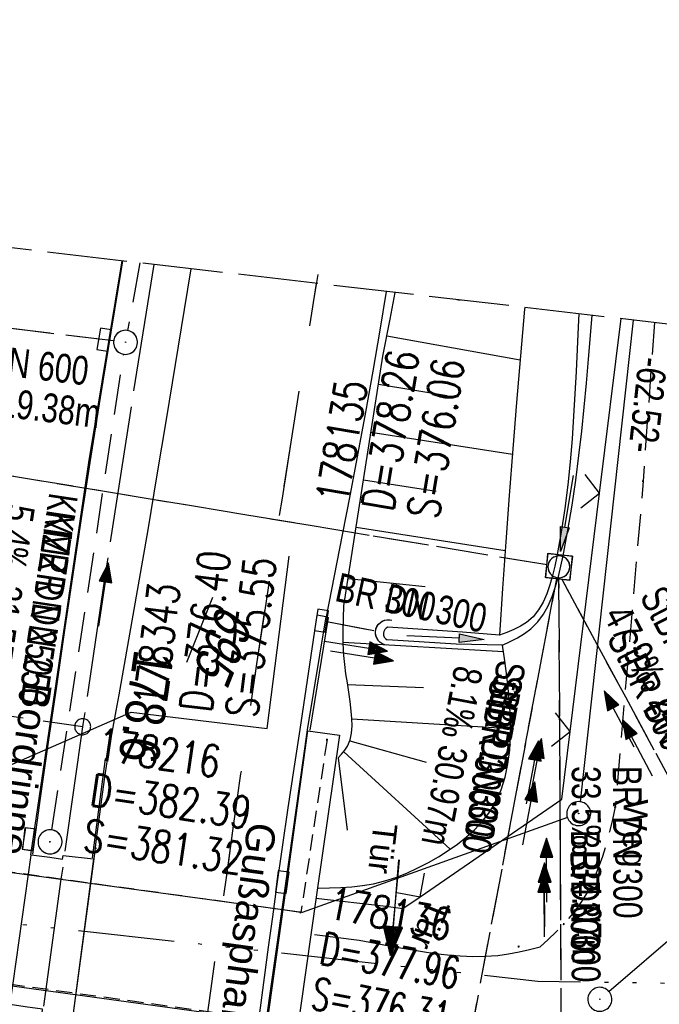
# Model space of a CAD drawing. Extents: x 508275 to 508667, y 447201 to 448341.
# Tile 31 of 33: x 508505 to 508545, y 448091 to 448153. Entities that reach past the tile are written whole.
import ezdxf

# ---------------------------------------------------------------- set-up
doc = ezdxf.new("R2010")
doc.units = 0
doc.header["$LTSCALE"] = 10
doc.header["$MEASUREMENT"] = 0
for name, pattern in [('ACAD_ISO14W100', [25.5, 12, -3, 0.5, -3, 0.5, -3, 0.5, -3]), ('ACHSE', [5.5, 4, -0.5, 0.5, -0.5]), ('AUSGEZOGEN', [0]), ('LT00', [0]), ('LT02', [0.4, 0.2, -0.2]), ('LT11', [0.3, 0.2, -0.1]), ('LT12', [0.4, 0.3, -0.1]), ('LT14', [0.6, 0.5, -0.1]), ('LT17', [0.15, 0.1, -0.05]), ('STRICHLINIE2', [0.375, 0.25, -0.125])]:
    doc.linetypes.add(name, pattern=pattern)
doc.layers.get('0').update_dxf_attribs({"linetype": 'LT00'})
for name, color, linetype in [('--EK_FBR', 250, 'LT00'), ('--EK_Halt-Pfeil', 4, 'LT00'), ('--EK_Haltung', 7, 'STRICHLINIE2'), ('--EK_Haltung-Text', 140, 'LT00'), ('--EK_Schacht-Text', 5, 'LT00'), ('--EK_ST-93-1', 30, 'LT17'), ('--EL_DFK_AB_L', 21, 'LT00'), ('--EL_DFK_AB_P', 7, 'LT00'), ('--EL_Halt-Pfeil', 4, 'LT00'), ('--EL_Haltung', 182, 'STRICHLINIE2'), ('--EL_Haltung-Text', 182, 'LT00'), ('-AX-093', 35, 'ACHSE'), ('-ST-93-1', 250, 'LT00'), ('ABSTAND', 8, 'LT00'), ('DFK_AB_FLNR', 7, 'Continuous'), ('DFK_AB_L', 21, 'LT00'), ('DFK_AB_P', 7, 'LT00'), ('DFK_KATASTER', 250, 'LT00'), ('DL', 182, 'LT12'), ('DL_PFEIL', 201, 'LT00'), ('DL_TEXT', 182, 'LT00'), ('FELDWEG_TEXT', 250, 'Continuous'), ('PFEIL', 140, 'AUSGEZOGEN'), ('RINNE_TEXT', 11, 'Continuous'), ('TELEKOM', 210, 'ACAD_ISO14W100'), ('TOR_TEXT_A', 11, 'Continuous'), ('TOR_TEXT_B', 11, 'Continuous'), ('V125_AFBR_BAB', 250, 'LT00'), ('V125_BOESCH', 250, 'LT00'), ('V125_BOSCHUNG', 250, 'LT00'), ('V125_BR_KAPPE', 30, 'LT00'), ('V125_BR_PL', 30, 'LT00'), ('V125_BR_WID', 30, 'LT17'), ('V125_FELDWEG', 250, 'LT11'), ('V125_GRABEN', 250, 'LT00'), ('V125_H_BORD', 8, 'LT00'), ('V125_KA_MULD', 182, 'LT00'), ('V125_KA_PRUF', 182, 'LT00'), ('V125_LG_MARK', 250, 'LT02'), ('V125_RAUHGE', 250, 'LT00'), ('V125_RINNE', 182, 'LT00'), ('V125_SINKK', 182, 'LT00'), ('V125_TOR', 10, 'LT00'), ('V125_UK_DURCH', 182, 'LT00'), ('V125_ZAUN', 40, 'LT00'), ('V126_AFBR_BAB', 250, 'LT00'), ('V126_BOESCH', 250, 'LT00'), ('V126_BOSCHUNG', 250, 'LT00'), ('V126_BR_KAPPE', 30, 'LT00'), ('V126_BR_PL', 30, 'LT00'), ('V126_BR_WID', 30, 'LT17'), ('V126_FELDWEG', 250, 'LT11'), ('V126_GRABEN', 250, 'LT00'), ('V126_H_BORD', 8, 'LT00'), ('V126_KA_MULD', 182, 'LT00'), ('V126_KA_PRUF', 182, 'LT00'), ('V126_LG_MARK', 250, 'LT02'), ('V126_RAUHGE', 250, 'LT00'), ('V126_RINNE', 182, 'LT00'), ('V126_SINKK', 182, 'LT00'), ('V126_TOR', 10, 'LT00'), ('V126_UK_DURCH', 182, 'LT00'), ('V126_ZAUN', 40, 'LT00')]:
    doc.layers.add(name, color=color, linetype=linetype)
doc.layers.add('-BLATT_126-RAND', color=7, linetype='LT14', plot=False)
doc.styles.add('Arial', font='ARIAL.TTF')
doc.styles.add('Beschrift', font='ARIAL.TTF')
doc.styles.add('Haltungsbeschriftung', font='ARIAL.TTF', dxfattribs={"width": 0.75})
doc.styles.add('schachtbeschriftung', font='romans.shx', dxfattribs={"width": 0.75, "height": 2})
doc.styles.get("Standard").update_dxf_attribs({"font": 'ARIAL.TTF'})

# ---------------------------------------------------------------- blocks, each defined once
blk = doc.blocks.new('SYMB0003')
at = {"color": 0, "linetype": 'ByBlock'}
for p, q in [((-0.015712, 0), (0.010166, 0.012015)), ((0, -0.021257), (-0.015712, 0)), ((0.010166, 0.012015), (0, -0.021257))]:
    blk.add_line(p, q, dxfattribs=at)
for points in [[(-0.031395, 0.499013), (-0.093691, 0.491144), (-0.154509, 0.475528), (-0.21289, 0.452414), (-0.267913, 0.422164), (-0.318712, 0.385257), (-0.364484, 0.342274), (-0.404509, 0.293893), (-0.438154, 0.240877), (-0.464888, 0.184062), (-0.484292, 0.124345), (-0.496058, 0.062667), (-0.5, 0)], [(0.5, 0), (0.496057, 0.062667), (0.484292, 0.124345), (0.464888, 0.184062), (0.438153, 0.240877), (0.404509, 0.293893), (0.364484, 0.342274), (0.318712, 0.385257), (0.267913, 0.422164), (0.21289, 0.452414), (0.154509, 0.475528), (0.093691, 0.491144), (0.031395, 0.499013), (-0.031395, 0.499013)], [(-0.5, 0), (-0.496058, -0.062667), (-0.484292, -0.124345), (-0.464888, -0.184062), (-0.438154, -0.240877), (-0.404509, -0.293893), (-0.364485, -0.342274), (-0.318712, -0.385257), (-0.267914, -0.422164), (-0.21289, -0.452414), (-0.154509, -0.475529), (-0.093691, -0.491144), (-0.031395, -0.499014), (0.031395, -0.499014)], [(0.031395, -0.499014), (0.093691, -0.491144), (0.154509, -0.475529), (0.21289, -0.452414), (0.267914, -0.422164), (0.318712, -0.385257), (0.364485, -0.342274), (0.404509, -0.293893), (0.438154, -0.240877), (0.464889, -0.184062), (0.484292, -0.124345), (0.496058, -0.062667), (0.5, 0)]]:
    blk.add_lwpolyline(points, dxfattribs=at)
blk = doc.blocks.new('SYMB2')
at = {"color": 0, "linetype": 'ByBlock', "flags": 128}
for points in [[(-0.031395, 0.499013), (-0.093691, 0.491144), (-0.154509, 0.475528), (-0.21289, 0.452414), (-0.267913, 0.422164), (-0.318712, 0.385257), (-0.364484, 0.342274), (-0.404509, 0.293893), (-0.438154, 0.240877), (-0.464888, 0.184062), (-0.484292, 0.124345), (-0.496058, 0.062667), (-0.5, 0)], [(-0.5, 0), (-0.496058, -0.062667), (-0.484292, -0.124345), (-0.464888, -0.184062), (-0.438154, -0.240877), (-0.404509, -0.293893), (-0.364485, -0.342274), (-0.318712, -0.385257), (-0.267914, -0.422164), (-0.21289, -0.452414), (-0.154509, -0.475529), (-0.093691, -0.491144), (-0.031395, -0.499014), (0.031395, -0.499014)], [(0.5, 0), (0.496057, 0.062667), (0.484292, 0.124345), (0.464888, 0.184062), (0.438153, 0.240877), (0.404509, 0.293893), (0.364484, 0.342274), (0.318712, 0.385257), (0.267913, 0.422164), (0.21289, 0.452414), (0.154509, 0.475528), (0.093691, 0.491144), (0.031395, 0.499013), (-0.031395, 0.499013)], [(0.031395, -0.499014), (0.093691, -0.491144), (0.154509, -0.475529), (0.21289, -0.452414), (0.267914, -0.422164), (0.318712, -0.385257), (0.364485, -0.342274), (0.404509, -0.293893), (0.438154, -0.240877), (0.464889, -0.184062), (0.484292, -0.124345), (0.496058, -0.062667), (0.5, 0)]]:
    blk.add_lwpolyline(points, dxfattribs=at)
blk = doc.blocks.new('Pfreil3')
at = {"layer": 'PFEIL'}
blk.add_hatch(color=256, dxfattribs=at).paths.add_polyline_path([(-1.549, 0.273), (-1.549, -0.273), (0, 0)])
for p, q in [((-1.549, 0), (-4.831, 0)), ((-1.549, -0.273), (-1.549, 0.273)), ((-1.549, 0.273), (0, 0)), ((0, 0), (-1.549, -0.273))]:
    blk.add_line(p, q, dxfattribs=at)
blk = doc.blocks.new('SYMB0011')
at = {"color": 0, "linetype": 'ByBlock'}
for p, q in [((0.5, 0), (-0.5, 0)), ((0, 0.5), (0, -0.5))]:
    blk.add_line(p, q, dxfattribs=at)
blk = doc.blocks.new('SYMB0070')
at = {"color": 0, "linetype": 'ByBlock'}
for p, q in [((-0.5, 0), (0.2, 0)), ((0.5, 0), (0.2, 0.1)), ((0.2, 0.1), (0.2, 0)), ((0.468, 0), (0.21, 0.086)), ((0.21, 0.086), (0.21, -0.086)), ((0.21, -0.086), (0.468, 0)), ((0.22, -0.072), (0.437, 0)), ((0.23, -0.058), (0.405, 0)), ((0.24, -0.045), (0.374, 0)), ((0.342, 0), (0.25, 0.031)), ((0.25, 0.031), (0.25, -0.031)), ((0.25, -0.031), (0.342, 0)), ((0.26, -0.017), (0.31, 0)), ((0.27, -0.003), (0.279, 0))]:
    blk.add_line(p, q, dxfattribs=at)
for points in [[(0.2, 0), (0.2, -0.1), (0.5, 0)], [(0.437, 0), (0.22, 0.072), (0.22, -0.072)], [(0.405, 0), (0.23, 0.058), (0.23, -0.058)], [(0.374, 0), (0.24, 0.045), (0.24, -0.045)], [(0.31, 0), (0.26, 0.017), (0.26, -0.017)], [(0.279, 0), (0.27, 0.003), (0.27, -0.003)]]:
    blk.add_lwpolyline(points, dxfattribs=at)
blk = doc.blocks.new('SYMB0024')
at = {"color": 0, "linetype": 'ByBlock'}
for p, q in [((-0.5, 0.5), (0, 0)), ((0, 0), (0.5, 0.5))]:
    blk.add_line(p, q, dxfattribs=at)
blk = doc.blocks.new('SYMB1210')
at = {"color": 0, "linetype": 'ByBlock'}
blk.add_line((0.018815, -0.179014), (0.055623, -0.17119), dxfattribs=at)
for points in [[(-0.2, -0.2), (-0.2, 0.2), (0.2, 0.2), (0.2, -0.2), (-0.2, -0.2)], [(0.018815, 0.179014), (-0.018815, 0.179014), (-0.055623, 0.17119), (-0.09, 0.155885), (-0.120444, 0.133766), (-0.145623, 0.105801), (-0.164438, 0.073213), (-0.176067, 0.037424), (-0.18, 0)], [(0.18, 0), (0.176067, 0.037424), (0.164438, 0.073213), (0.145623, 0.105801), (0.120444, 0.133766), (0.09, 0.155885), (0.055623, 0.17119), (0.018815, 0.179014)], [(-0.18, 0), (-0.176067, -0.037424), (-0.164438, -0.073213), (-0.145623, -0.105801), (-0.120444, -0.133766), (-0.09, -0.155885), (-0.055623, -0.17119), (-0.018815, -0.179014), (0.018815, -0.179014)], [(0.055623, -0.17119), (0.09, -0.155885), (0.120444, -0.133766), (0.145623, -0.105801), (0.164438, -0.073213), (0.176067, -0.037424), (0.18, 0)]]:
    blk.add_lwpolyline(points, dxfattribs=at)
blk = doc.blocks.new('SYMB0652')
at = {"color": 0, "linetype": 'ByBlock'}
blk.add_lwpolyline([(-0.15, -0.075), (0.15, -0.075), (0.15, 0.075), (-0.15, 0.075), (-0.15, -0.075)], dxfattribs=at)
blk = doc.blocks.new('SYMB1107')
at = {"color": 0, "linetype": 'ByBlock'}
for points in [[(-0.2, 0), (-0.196157, 0.039018), (-0.184776, 0.076537), (-0.166294, 0.111114), (-0.141421, 0.141421), (-0.111114, 0.166294), (-0.076537, 0.184776), (-0.039018, 0.196157), (0, 0.2)], [(0, 0.2), (0.039018, 0.196157), (0.076537, 0.184776), (0.111114, 0.166294), (0.141421, 0.141421), (0.166294, 0.111114), (0.184776, 0.076537), (0.196157, 0.039018), (0.2, 0)]]:
    blk.add_lwpolyline(points, dxfattribs=at)

msp = doc.modelspace()

# ---------------------------------------------------------------- linework, layer by layer
at = {"layer": '--EK_FBR', "color": 2}
msp.add_line((508524.186, 448115.56), (508523.615, 448115.648), dxfattribs=at)
for points in [[(508511.431, 448137.793), (508509.347, 448125.186), (508505.724, 448100.686)], [(508508.366, 448090.483), (508509.702, 448100.433), (508509.856, 448101.675), (508510.013, 448102.917), (508510.178, 448104.157), (508510.354, 448105.396), (508510.544, 448106.632), (508510.713, 448107.646), (508510.891, 448108.659), (508511.075, 448109.67), (508511.26, 448110.682), (508511.879, 448114.115), (508512.482, 448117.551), (508513.071, 448120.989), (508513.649, 448124.429), (508514.219, 448127.871), (508514.783, 448131.313), (508515.344, 448134.756), (508515.756, 448137.291)], [(508508.366, 448090.483), (508509.702, 448100.433), (508509.856, 448101.675), (508510.013, 448102.917), (508510.178, 448104.157), (508510.354, 448105.396), (508510.544, 448106.632), (508510.713, 448107.646), (508510.891, 448108.659), (508511.075, 448109.67), (508511.26, 448110.682), (508511.879, 448114.115), (508512.482, 448117.551), (508513.071, 448120.989), (508513.649, 448124.429), (508514.219, 448127.871), (508514.783, 448131.313), (508515.344, 448134.756), (508515.756, 448137.291)], [(508527.938, 448135.878), (508527.541, 448133.458), (508527.1, 448130.892), (508526.642, 448128.331), (508526.168, 448125.773), (508525.683, 448123.218), (508525.189, 448120.664), (508524.689, 448118.112), (508524.186, 448115.56)], [(508522.545, 448108.522), (508522.173, 448106.068), (508521.806, 448103.613), (508521.445, 448101.157), (508521.095, 448098.7), (508520.834, 448096.806), (508520.578, 448094.911), (508520.322, 448093.016), (508520.062, 448091.121), (508519.795, 448089.227), (508519.589, 448087.811), (508519.38, 448086.396), (508519.172, 448084.981), (508518.97, 448083.564), (508518.778, 448082.147), (508518.598, 448080.729), (508518.436, 448079.308), (508518.298, 448077.936), (508518.173, 448076.562), (508518.055, 448075.187)]]:
    msp.add_lwpolyline(points, dxfattribs=at)
at = {"layer": '--EK_FBR', "linetype": 'LT11', "flags": 128}
msp.add_lwpolyline([(508544.683, 448133.936), (508544.504, 448131.445), (508544.243, 448127.738), (508543.985, 448124.032), (508542.24, 448103.674), (508542.063, 448102.893), (508541.877, 448102.116), (508541.674, 448101.346), (508541.447, 448100.589), (508541.185, 448099.846), (508540.882, 448099.123), (508540.529, 448098.423), (508540.086, 448097.7), (508539.584, 448097.013), (508539.032, 448096.365), (508538.555, 448095.87), (508538.06, 448095.395), (508537.556, 448094.929)], dxfattribs=at)
at = {"layer": '--EK_FBR'}
msp.add_lwpolyline([(508523.47, 448095.712), (508526.262, 448095.363), (508527.242, 448095.17), (508528.225, 448094.981), (508529.211, 448094.803), (508530.204, 448094.639), (508530.986, 448094.526), (508531.772, 448094.433), (508532.559, 448094.367), (508533.346, 448094.335), (508534.13, 448094.346), (508534.91, 448094.406), (508535.575, 448094.5), (508536.237, 448094.626), (508536.897, 448094.772), (508537.556, 448094.929)], dxfattribs=at)
at = {"layer": '--EK_Haltung'}
for p, q in [((508512.558, 448137.662), (508511.798, 448133.435)), ((508510.92, 448132.785), (508493.166, 448134.916)), ((508507.066, 448102.239), (508511.553, 448131.955)), ((508537.984, 448118.794), (508475.246, 448129.204)), ((508533.139, 448088.976), (508538.585, 448117.935)), ((508538.897, 448085.352), (508538.728, 448117.921)), ((508550.014, 448097.325), (508538.917, 448117.893))]:
    msp.add_line(p, q, dxfattribs=at)
at = {"layer": '--EK_Haltung', "flags": 128}
msp.add_lwpolyline([(508524.228, 448115.249), (508527.277, 448114.669)], dxfattribs=at)
at = {"layer": '--EK_Schacht-Text', "flags": 128}
msp.add_lwpolyline([(508489.087, 448099.566), (508512.014, 448109.59), (508520.517, 448108.58), (508521.884, 448119.333)], dxfattribs=at)
at = {"layer": '--EK_ST-93-1', "ltscale": 2.5}
msp.add_line((508508.992, 448108.687), (508488.09, 448111.658), dxfattribs=at)
at = {"layer": '--EL_DFK_AB_L'}
for p, q in [((508543.369, 448134.088), (508540.043, 448104.004)), ((508522.701, 448097.089), (508476.624, 448103.397)), ((508539.254, 448103.006), (508522.701, 448097.089)), ((508474.084, 448096.678), (508536.368, 448088.152))]:
    msp.add_line(p, q, dxfattribs=at)
at = {"layer": '--EL_Haltung'}
for p, q in [((508512.558, 448137.662), (508511.798, 448133.435)), ((508510.92, 448132.785), (508493.166, 448134.916)), ((508507.066, 448102.239), (508511.553, 448131.955)), ((508537.984, 448118.794), (508475.246, 448129.204)), ((508533.139, 448088.976), (508538.585, 448117.935)), ((508538.897, 448085.352), (508538.728, 448117.921)), ((508550.014, 448097.325), (508538.917, 448117.893))]:
    msp.add_line(p, q, dxfattribs=at)
at = {"layer": '--EL_Haltung', "flags": 128}
msp.add_lwpolyline([(508524.228, 448115.249), (508527.277, 448114.669)], dxfattribs=at)
at = {"layer": '-AX-093', "ltscale": 0.2}
msp.add_lwpolyline([(508513.432, 448137.561), (508511.925, 448128.136), (508510.44, 448118.484), (508509.011, 448108.824), (508507.637, 448099.156), (508506.316, 448089.48), (508505.047, 448079.798), (508503.827, 448070.109), (508502.655, 448060.415), (508501.529, 448050.714), (508500.448, 448041.009), (508499.411, 448031.299), (508498.415, 448021.585), (508497.459, 448011.867), (508496.542, 448002.144), (508495.661, 447992.419), (508494.815, 447982.691)], dxfattribs=at)
at = {"layer": '-BLATT_126-RAND'}
msp.add_lwpolyline([(508381.629, 448152.85), (508275.043, 447234.011), (508560.131, 447200.941), (508666.717, 448119.779), (508381.629, 448152.85)], dxfattribs=at)
at = {"layer": 'DFK_AB_L'}
for p, q in [((508543.369, 448134.088), (508540.043, 448104.004)), ((508522.701, 448097.089), (508476.624, 448103.397)), ((508539.254, 448103.006), (508522.701, 448097.089)), ((508474.084, 448096.678), (508536.368, 448088.152))]:
    msp.add_line(p, q, dxfattribs=at)
at = {"layer": 'DFK_KATASTER'}
msp.add_line((508541.848, 448092.151), (508547.573, 448097.088), dxfattribs=at)
at = {"layer": 'DL'}
for p, q in [((508510.92, 448132.785), (508493.166, 448134.916)), ((508537.984, 448118.794), (508475.246, 448129.204)), ((508533.139, 448088.976), (508538.585, 448117.935)), ((508538.897, 448085.352), (508538.728, 448117.921)), ((508550.014, 448097.325), (508538.917, 448117.893))]:
    msp.add_line(p, q, dxfattribs=at)
at = {"layer": 'DL', "flags": 128}
msp.add_lwpolyline([(508524.228, 448115.249), (508527.277, 448114.669)], dxfattribs=at)
at = {"layer": 'TELEKOM', "ltscale": 0.05, "flags": 128}
msp.add_lwpolyline([(508379.628, 448135.598), (508384.195, 448129.846), (508393.58, 448118.477), (508401.63, 448113.994), (508405.887, 448112.13), (508414.729, 448109.229), (508418.293, 448108.174), (508427, 448106.855), (508463.473, 448101.255), (508493.23, 448097.67), (508537.398, 448092.796), (508551.327, 448092.584), (508582.984, 448088.578), (508614.39, 448087.878), (508624.185, 448087.124), (508655.829, 448085.243), (508662.36, 448082.219)], dxfattribs=at)
at = {"layer": 'V125_AFBR_BAB', "color": 0}
for points in [[(508511.431, 448137.793), (508509.347, 448125.186), (508505.724, 448100.686)], [(508508.366, 448090.483), (508509.702, 448100.433), (508509.856, 448101.675), (508510.013, 448102.917), (508510.178, 448104.157), (508510.354, 448105.396), (508510.544, 448106.632), (508510.713, 448107.646), (508510.891, 448108.659), (508511.075, 448109.67), (508511.26, 448110.682), (508511.879, 448114.115), (508512.482, 448117.551), (508513.071, 448120.989), (508513.649, 448124.429), (508514.219, 448127.871), (508514.783, 448131.313), (508515.344, 448134.756), (508515.756, 448137.291)], [(508527.938, 448135.878), (508527.541, 448133.458), (508527.1, 448130.892), (508526.642, 448128.331), (508526.168, 448125.773), (508525.683, 448123.218), (508525.189, 448120.664), (508524.689, 448118.112), (508524.186, 448115.56)]]:
    msp.add_lwpolyline(points, dxfattribs=at)
at = {"layer": 'V125_AFBR_BAB'}
msp.add_lwpolyline([(508523.47, 448095.712), (508526.262, 448095.363), (508527.242, 448095.17), (508528.225, 448094.981), (508529.211, 448094.803), (508530.204, 448094.639), (508530.986, 448094.526), (508531.772, 448094.433), (508532.559, 448094.367), (508533.346, 448094.335), (508534.13, 448094.346), (508534.91, 448094.406), (508535.575, 448094.5), (508536.237, 448094.626), (508536.897, 448094.772), (508537.556, 448094.929)], dxfattribs=at)
at = {"layer": 'V125_BOESCH'}
for points in [[(508524.936, 448106.734), (508525.151, 448106.971), (508525.351, 448107.215), (508525.52, 448107.473), (508525.686, 448107.868), (508525.777, 448108.294), (508525.809, 448108.743), (508525.798, 448109.202), (508525.76, 448109.662), (508525.689, 448110.261), (508525.605, 448110.847), (508525.515, 448111.424), (508525.429, 448111.995), (508525.353, 448112.565), (508525.296, 448113.137), (508525.257, 448113.904), (508525.252, 448114.679), (508525.27, 448115.459), (508525.3, 448116.242), (508527.733, 448131.838), (508528.179, 448134.151), (508528.503, 448135.812)], [(508536.59, 448134.874), (508536.579, 448134.759), (508536.319, 448131.853), (508536.074, 448128.947), (508535.844, 448126.04), (508535.625, 448123.133), (508535.415, 448120.225), (508535.21, 448117.317), (508535.007, 448114.409)], [(508523.713, 448098.604), (508524.407, 448098.619), (508525.099, 448098.643), (508525.786, 448098.687), (508526.466, 448098.761), (508527.138, 448098.875), (508527.847, 448099.05), (508528.545, 448099.276), (508529.233, 448099.549), (508529.911, 448099.862), (508530.581, 448100.211), (508531.203, 448100.568), (508531.811, 448100.951), (508532.397, 448101.361), (508532.951, 448101.8), (508533.467, 448102.266), (508533.935, 448102.762), (508534.347, 448103.288), (508534.778, 448103.994), (508535.116, 448104.743), (508535.369, 448105.533), (508535.545, 448106.359), (508535.652, 448107.216), (508535.7, 448108.102), (508535.697, 448109.011), (508535.651, 448109.941), (508535.571, 448110.886), (508535.465, 448111.844), (508535.343, 448112.81), (508535.212, 448113.779)]]:
    msp.add_lwpolyline(points, dxfattribs=at)
at = {"layer": 'V125_BOSCHUNG'}
for p, q in [((508532.349, 448135.366), (508532.56, 448135.325)), ((508527.977, 448133.106), (508536.296, 448131.595)), ((508527.46, 448130.089), (508531.755, 448129.371)), ((508526.99, 448127.076), (508535.819, 448125.703)), ((508526.528, 448124.112), (508531.061, 448123.407)), ((508526.065, 448121.148), (508535.377, 448119.699)), ((508525.565, 448117.94), (508530.374, 448117.441)), ((508525.255, 448113.963), (508535.266, 448113.384)), ((508525.531, 448111.331), (508530.274, 448111.137)), ((508525.8, 448109.177), (508535.704, 448108.586)), ((508525.663, 448107.799), (508530.439, 448106.473)), ((508524.936, 448106.734), (508525.5, 448102.23)), ((508525.286, 448107.12), (508531.944, 448101.044))]:
    msp.add_line(p, q, dxfattribs=at)
at = {"layer": 'V125_BR_KAPPE'}
msp.add_line((508523.045, 448108.439), (508525.033, 448108.16), dxfattribs=at)
for points in [[(508518.999, 448079.248), (508520.354, 448089.089), (508521.697, 448098.601), (508523.045, 448108.439)], [(508525.033, 448108.16), (508523.584, 448098.181), (508522.263, 448088.782), (508520.999, 448079.004)], [(508505.765, 448100.675), (508506.939, 448100.545), (508507.722, 448100.411), (508507.778, 448100.645), (508509.66, 448100.441), (508508.359, 448090.489), (508507.371, 448090.637), (508506.466, 448090.772), (508506.487, 448091.048), (508505.404, 448091.195), (508504.467, 448091.332), (508505.781, 448100.668)]]:
    msp.add_lwpolyline(points, dxfattribs=at)
at = {"layer": 'V125_BR_WID'}
for points in [[(508524.245, 448107.879), (508522.61, 448097.091), (508493.429, 448101.128), (508495.132, 448112.634)], [(508490.952, 448082.683), (508492.481, 448094.272), (508521.725, 448090.226), (508520.288, 448079.479)]]:
    msp.add_lwpolyline(points, dxfattribs=at)
at = {"layer": 'V125_FELDWEG', "flags": 128}
msp.add_lwpolyline([(508544.683, 448133.936), (508544.504, 448131.445), (508544.243, 448127.738), (508543.985, 448124.032), (508542.24, 448103.674), (508542.063, 448102.893), (508541.877, 448102.116), (508541.674, 448101.346), (508541.447, 448100.589), (508541.185, 448099.846), (508540.882, 448099.123), (508540.529, 448098.423), (508540.086, 448097.7), (508539.584, 448097.013), (508539.032, 448096.365), (508538.555, 448095.87), (508538.06, 448095.395), (508537.556, 448094.929)], dxfattribs=at)
at = {"layer": 'V125_GRABEN'}
for points in [[(508539.958, 448134.484), (508539.918, 448133.655), (508539.856, 448132.269), (508539.794, 448130.88), (508539.725, 448129.484), (508539.644, 448128.079), (508539.546, 448126.664), (508539.424, 448125.234), (508539.273, 448123.788), (508539.087, 448122.323), (508538.861, 448120.837), (508538.588, 448119.328), (508538.465, 448118.723), (508538.325, 448118.123), (508538.161, 448117.54), (508537.966, 448116.982), (508537.731, 448116.459), (508537.449, 448115.981), (508537.111, 448115.559), (508536.71, 448115.201), (508536.327, 448114.958), (508535.907, 448114.754), (508535.463, 448114.575), (508535.007, 448114.409)], [(508535.212, 448113.779), (508535.684, 448114.006), (508536.143, 448114.245), (508536.578, 448114.508), (508536.976, 448114.805), (508537.398, 448115.228), (508537.755, 448115.712), (508538.054, 448116.247), (508538.304, 448116.825), (508538.514, 448117.435), (508538.691, 448118.069), (508538.844, 448118.718), (508538.982, 448119.371), (508539.285, 448120.963), (508539.549, 448122.533), (508539.778, 448124.084), (508539.977, 448125.618), (508540.152, 448127.139), (508540.306, 448128.648), (508540.444, 448130.148), (508540.572, 448131.643), (508540.695, 448133.133), (508540.797, 448134.386)]]:
    msp.add_lwpolyline(points, dxfattribs=at)
at = {"layer": 'V125_H_BORD'}
for points in [[(508505.87, 448100.725), (508506.367, 448104.222), (508506.867, 448107.719), (508507.37, 448111.215), (508507.878, 448114.711), (508508.395, 448118.205), (508508.921, 448121.698), (508509.458, 448125.189), (508510.101, 448129.261), (508510.761, 448133.331), (508511.434, 448137.399), (508511.499, 448137.785)], [(508524.186, 448115.56), (508524.309, 448115.517), (508523.169, 448108.467)], [(508510.544, 448106.632), (508510.393, 448106.674), (508509.58, 448100.487)]]:
    msp.add_lwpolyline(points, dxfattribs=at)
at = {"layer": 'V125_LG_MARK', "ltscale": 3, "flags": 128}
msp.add_lwpolyline([(508513.414, 448064.276), (508513.544, 448065.442), (508513.875, 448068.345), (508514.213, 448071.247), (508514.562, 448074.148), (508514.923, 448077.047), (508515.298, 448079.944), (508515.622, 448082.35), (508515.953, 448084.755), (508516.289, 448087.16), (508516.625, 448089.564), (508517.074, 448092.799), (508517.52, 448096.034), (508517.967, 448099.269), (508518.416, 448102.504), (508518.871, 448105.738), (508519.335, 448108.97), (508519.85, 448112.47), (508520.376, 448115.969), (508520.912, 448119.467), (508521.457, 448122.963), (508522.008, 448126.458), (508522.565, 448129.952), (508523.125, 448133.446), (508523.686, 448136.94)], dxfattribs=at)
at = {"layer": 'V125_RAUHGE'}
for p, q in [((508532.311, 448113.849), (508527.992, 448114.112)), ((508535.212, 448113.779), (508532.311, 448113.849))]:
    msp.add_line(p, q, dxfattribs=at)
for points in [[(508528.043, 448114.901), (508527.938, 448114.84), (508527.853, 448114.751), (508527.796, 448114.643), (508527.771, 448114.523), (508527.78, 448114.401), (508527.822, 448114.286), (508527.895, 448114.187), (508527.992, 448114.112)], [(508535.007, 448114.409), (508532.712, 448114.585), (508528.043, 448114.901)]]:
    msp.add_lwpolyline(points, dxfattribs=at)
at = {"layer": 'V125_RINNE'}
for p, q in [((508523.615, 448115.648), (508522.545, 448108.522)), ((508523.036, 448108.491), (508524.186, 448115.56)), ((508524.186, 448115.56), (508523.615, 448115.648))]:
    msp.add_line(p, q, dxfattribs=at)
for points in [[(508522.545, 448108.522), (508522.173, 448106.068), (508521.806, 448103.613), (508521.445, 448101.157), (508521.095, 448098.7), (508520.834, 448096.806), (508520.578, 448094.911), (508520.322, 448093.016), (508520.062, 448091.121), (508519.795, 448089.227), (508519.589, 448087.811), (508519.38, 448086.396), (508519.172, 448084.981), (508518.97, 448083.564), (508518.778, 448082.147), (508518.598, 448080.729), (508518.436, 448079.308), (508518.298, 448077.936), (508518.173, 448076.562), (508518.055, 448075.187)], [(508518.931, 448079.253), (508520.286, 448089.094), (508521.629, 448098.606), (508523.036, 448108.491)]]:
    msp.add_lwpolyline(points, dxfattribs=at)
at = {"layer": 'V125_ZAUN'}
for p, q in [((508541.266, 448123.275), (508542.613, 448134.176)), ((508539.427, 448108.388), (508541.266, 448123.275))]:
    msp.add_line(p, q, dxfattribs=at)
for points in [[(508530.06, 448098.07), (508538.905, 448104.158), (508539.427, 448108.388)], [(508523.554, 448097.968), (508527.941, 448097.47), (508528.982, 448097.328), (508530.06, 448098.07)]]:
    msp.add_lwpolyline(points, dxfattribs=at)
at = {"layer": 'V126_AFBR_BAB'}
for points in [[(508511.431, 448137.793), (508509.347, 448125.186), (508505.724, 448100.686)], [(508523.47, 448095.712), (508526.262, 448095.363), (508527.242, 448095.17), (508528.225, 448094.981), (508529.211, 448094.803), (508530.204, 448094.639), (508530.987, 448094.526), (508531.772, 448094.433), (508532.559, 448094.367), (508533.346, 448094.335), (508534.13, 448094.346), (508534.91, 448094.406), (508535.575, 448094.5), (508536.238, 448094.626), (508536.897, 448094.772), (508537.556, 448094.93)]]:
    msp.add_lwpolyline(points, dxfattribs=at)
at = {"layer": 'V126_AFBR_BAB', "color": 0}
msp.add_lwpolyline([(508508.366, 448090.483), (508509.702, 448100.433), (508509.856, 448101.675), (508510.013, 448102.917), (508510.178, 448104.157), (508510.354, 448105.396), (508510.544, 448106.632), (508510.713, 448107.646), (508510.891, 448108.659), (508511.075, 448109.67), (508511.26, 448110.682), (508511.879, 448114.115), (508512.482, 448117.551), (508513.071, 448120.989), (508513.649, 448124.429), (508514.219, 448127.871), (508514.783, 448131.313), (508515.344, 448134.756), (508515.756, 448137.291)], dxfattribs=at)
at = {"layer": 'V126_AFBR_BAB', "color": 2}
msp.add_lwpolyline([(508527.938, 448135.878), (508527.542, 448133.458), (508527.1, 448130.892), (508526.642, 448128.331), (508526.168, 448125.773), (508525.683, 448123.218), (508525.189, 448120.664), (508524.689, 448118.112), (508524.186, 448115.56)], dxfattribs=at)
at = {"layer": 'V126_BOESCH'}
for points in [[(508524.936, 448106.734), (508525.151, 448106.971), (508525.351, 448107.215), (508525.52, 448107.473), (508525.686, 448107.868), (508525.777, 448108.294), (508525.809, 448108.743), (508525.798, 448109.202), (508525.76, 448109.662), (508525.689, 448110.261), (508525.605, 448110.847), (508525.516, 448111.424), (508525.429, 448111.995), (508525.353, 448112.565), (508525.296, 448113.137), (508525.257, 448113.904), (508525.252, 448114.679), (508525.27, 448115.459), (508525.3, 448116.242), (508527.733, 448131.838), (508528.179, 448134.151), (508528.503, 448135.812)], [(508536.59, 448134.874), (508536.579, 448134.759), (508536.319, 448131.853), (508536.075, 448128.947), (508535.844, 448126.04), (508535.625, 448123.133), (508535.415, 448120.225), (508535.21, 448117.317), (508535.007, 448114.409)], [(508523.714, 448098.604), (508524.407, 448098.618), (508525.099, 448098.643), (508525.786, 448098.687), (508526.466, 448098.761), (508527.138, 448098.875), (508527.848, 448099.05), (508528.545, 448099.276), (508529.233, 448099.549), (508529.911, 448099.862), (508530.581, 448100.211), (508531.203, 448100.568), (508531.811, 448100.951), (508532.397, 448101.361), (508532.951, 448101.8), (508533.467, 448102.267), (508533.935, 448102.762), (508534.347, 448103.288), (508534.778, 448103.994), (508535.116, 448104.743), (508535.369, 448105.533), (508535.545, 448106.359), (508535.652, 448107.216), (508535.7, 448108.102), (508535.697, 448109.011), (508535.651, 448109.941), (508535.571, 448110.887), (508535.465, 448111.844), (508535.343, 448112.81), (508535.212, 448113.779)]]:
    msp.add_lwpolyline(points, dxfattribs=at)
at = {"layer": 'V126_BOSCHUNG'}
for p, q in [((508532.35, 448135.366), (508532.56, 448135.325)), ((508527.977, 448133.106), (508536.296, 448131.595)), ((508527.46, 448130.089), (508531.755, 448129.371)), ((508526.99, 448127.077), (508535.819, 448125.703)), ((508526.528, 448124.112), (508531.061, 448123.407)), ((508526.065, 448121.148), (508535.377, 448119.699)), ((508525.565, 448117.94), (508530.374, 448117.441)), ((508525.255, 448113.963), (508535.266, 448113.384)), ((508525.531, 448111.331), (508530.274, 448111.137)), ((508525.8, 448109.177), (508535.704, 448108.586)), ((508525.663, 448107.799), (508530.439, 448106.473)), ((508524.936, 448106.734), (508525.5, 448102.23)), ((508525.286, 448107.12), (508531.944, 448101.044))]:
    msp.add_line(p, q, dxfattribs=at)
at = {"layer": 'V126_BR_KAPPE'}
msp.add_line((508523.045, 448108.439), (508525.033, 448108.16), dxfattribs=at)
for points in [[(508518.999, 448079.248), (508520.354, 448089.089), (508521.697, 448098.601), (508523.045, 448108.439)], [(508525.033, 448108.16), (508523.584, 448098.181), (508522.263, 448088.782), (508520.999, 448079.004)], [(508505.765, 448100.675), (508506.939, 448100.545), (508507.722, 448100.411), (508507.778, 448100.645), (508509.66, 448100.441), (508508.359, 448090.489), (508507.371, 448090.637), (508506.466, 448090.772), (508506.487, 448091.048), (508505.404, 448091.195), (508504.467, 448091.332), (508505.781, 448100.668)]]:
    msp.add_lwpolyline(points, dxfattribs=at)
at = {"layer": 'V126_BR_WID'}
for points in [[(508524.245, 448107.879), (508522.61, 448097.091), (508493.429, 448101.128), (508495.132, 448112.634)], [(508490.952, 448082.683), (508492.481, 448094.272), (508521.725, 448090.226), (508520.288, 448079.479)]]:
    msp.add_lwpolyline(points, dxfattribs=at)
at = {"layer": 'V126_FELDWEG', "flags": 128}
msp.add_lwpolyline([(508544.683, 448133.936), (508544.504, 448131.445), (508544.243, 448127.738), (508543.985, 448124.032), (508542.24, 448103.674), (508542.063, 448102.893), (508541.877, 448102.116), (508541.675, 448101.346), (508541.447, 448100.589), (508541.185, 448099.846), (508540.882, 448099.123), (508540.529, 448098.423), (508540.086, 448097.7), (508539.584, 448097.013), (508539.032, 448096.365), (508538.555, 448095.87), (508538.06, 448095.395), (508537.556, 448094.93)], dxfattribs=at)
at = {"layer": 'V126_GRABEN'}
for points in [[(508539.958, 448134.484), (508539.918, 448133.655), (508539.856, 448132.269), (508539.794, 448130.88), (508539.725, 448129.484), (508539.644, 448128.079), (508539.546, 448126.664), (508539.424, 448125.234), (508539.273, 448123.788), (508539.087, 448122.323), (508538.861, 448120.837), (508538.588, 448119.328), (508538.465, 448118.723), (508538.325, 448118.123), (508538.161, 448117.54), (508537.966, 448116.982), (508537.731, 448116.459), (508537.449, 448115.981), (508537.111, 448115.559), (508536.71, 448115.201), (508536.327, 448114.958), (508535.907, 448114.754), (508535.463, 448114.575), (508535.007, 448114.409)], [(508535.212, 448113.779), (508535.684, 448114.006), (508536.143, 448114.245), (508536.578, 448114.508), (508536.976, 448114.805), (508537.398, 448115.228), (508537.755, 448115.712), (508538.054, 448116.247), (508538.304, 448116.825), (508538.514, 448117.435), (508538.691, 448118.069), (508538.844, 448118.718), (508538.982, 448119.371), (508539.285, 448120.963), (508539.549, 448122.533), (508539.778, 448124.084), (508539.977, 448125.618), (508540.152, 448127.139), (508540.306, 448128.648), (508540.444, 448130.149), (508540.572, 448131.643), (508540.695, 448133.133), (508540.797, 448134.386)]]:
    msp.add_lwpolyline(points, dxfattribs=at)
at = {"layer": 'V126_H_BORD'}
for points in [[(508505.87, 448100.725), (508506.367, 448104.222), (508506.867, 448107.719), (508507.37, 448111.215), (508507.878, 448114.711), (508508.395, 448118.205), (508508.921, 448121.698), (508509.458, 448125.189), (508510.101, 448129.261), (508510.761, 448133.331), (508511.434, 448137.399), (508511.499, 448137.785)], [(508524.186, 448115.56), (508524.309, 448115.517), (508523.169, 448108.467)], [(508510.544, 448106.632), (508510.393, 448106.674), (508509.58, 448100.487)]]:
    msp.add_lwpolyline(points, dxfattribs=at)
at = {"layer": 'V126_LG_MARK', "ltscale": 3, "flags": 128}
msp.add_lwpolyline([(508499.405, 447907.058), (508499.551, 447909.053), (508499.696, 447911.049), (508499.939, 447914.473), (508500.175, 447917.898), (508500.409, 447921.323), (508500.641, 447924.748), (508500.876, 447928.173), (508501.115, 447931.597), (508501.361, 447935.021), (508501.613, 447938.407), (508501.872, 447941.792), (508502.136, 447945.177), (508502.403, 447948.561), (508502.671, 447951.946), (508502.938, 447955.33), (508503.202, 447958.715), (508503.461, 447962.099), (508503.717, 447965.484), (508503.972, 447968.869), (508504.229, 447972.253), (508504.489, 447975.637), (508504.756, 447979.021), (508505.032, 447982.404), (508505.343, 447986.081), (508505.666, 447989.758), (508505.999, 447993.433), (508506.34, 447997.108), (508506.688, 448000.782), (508507.041, 448004.456), (508507.397, 448008.129), (508507.76, 448011.845), (508508.126, 448015.56), (508508.497, 448019.274), (508508.874, 448022.988), (508509.258, 448026.702), (508509.651, 448030.414), (508510.013, 448033.76), (508510.381, 448037.104), (508510.754, 448040.449), (508511.13, 448043.793), (508511.507, 448047.137), (508511.883, 448050.481), (508512.256, 448053.826), (508512.577, 448056.73), (508512.898, 448059.634), (508513.219, 448062.538), (508513.544, 448065.442), (508513.875, 448068.345), (508514.214, 448071.247), (508514.562, 448074.148), (508514.923, 448077.047), (508515.298, 448079.944), (508515.622, 448082.35), (508515.953, 448084.755), (508516.289, 448087.16), (508516.625, 448089.564), (508517.074, 448092.799), (508517.52, 448096.034), (508517.967, 448099.269), (508518.416, 448102.504), (508518.871, 448105.737), (508519.335, 448108.97), (508519.85, 448112.471), (508520.376, 448115.969), (508520.912, 448119.467), (508521.457, 448122.963), (508522.008, 448126.458), (508522.565, 448129.952), (508523.125, 448133.446), (508523.596, 448136.382)], dxfattribs=at)
at = {"layer": 'V126_RAUHGE'}
for p, q in [((508532.311, 448113.849), (508527.992, 448114.112)), ((508535.212, 448113.779), (508532.311, 448113.849))]:
    msp.add_line(p, q, dxfattribs=at)
for points in [[(508528.043, 448114.901), (508527.938, 448114.84), (508527.853, 448114.751), (508527.796, 448114.643), (508527.771, 448114.523), (508527.78, 448114.401), (508527.822, 448114.286), (508527.895, 448114.187), (508527.992, 448114.112)], [(508535.007, 448114.409), (508532.712, 448114.585), (508528.043, 448114.901)]]:
    msp.add_lwpolyline(points, dxfattribs=at)
at = {"layer": 'V126_RINNE'}
for p, q in [((508523.615, 448115.648), (508522.545, 448108.522)), ((508523.036, 448108.491), (508524.186, 448115.56)), ((508524.186, 448115.56), (508523.615, 448115.648))]:
    msp.add_line(p, q, dxfattribs=at)
for points in [[(508522.545, 448108.522), (508522.174, 448106.068), (508521.806, 448103.613), (508521.445, 448101.157), (508521.095, 448098.7), (508520.834, 448096.806), (508520.578, 448094.911), (508520.322, 448093.016), (508520.062, 448091.121), (508519.795, 448089.227), (508519.589, 448087.811), (508519.38, 448086.396), (508519.172, 448084.981), (508518.97, 448083.564), (508518.778, 448082.147), (508518.598, 448080.729), (508518.436, 448079.308), (508518.298, 448077.936), (508518.173, 448076.562), (508518.055, 448075.187)], [(508518.931, 448079.253), (508520.286, 448089.094), (508521.629, 448098.606), (508523.036, 448108.491)]]:
    msp.add_lwpolyline(points, dxfattribs=at)
at = {"layer": 'V126_ZAUN'}
for p, q in [((508541.266, 448123.275), (508542.613, 448134.176)), ((508539.427, 448108.388), (508541.266, 448123.275))]:
    msp.add_line(p, q, dxfattribs=at)
for points in [[(508530.06, 448098.07), (508538.905, 448104.158), (508539.427, 448108.388)], [(508523.554, 448097.968), (508527.941, 448097.47), (508528.982, 448097.328), (508530.06, 448098.07)]]:
    msp.add_lwpolyline(points, dxfattribs=at)

# ---------------------------------------------------------------- block references
at = {"layer": '--EK_Halt-Pfeil', "zscale": 4}
for p, xscale, yscale, rotation in [((508510.298, 448116.946), 4.000000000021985, 4, 81.413550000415), ((508526.429, 448113.118), 3.999999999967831, 3.999999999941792, 350.9989329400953), ((508542.492, 448109.168), 4.000000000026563, 4.000000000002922, 117.9510661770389), ((508536.845, 448103.272), 3.99999999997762, 4, 79.34793999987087), ((508537.953, 448099.735), 4.000000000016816, 4, 90.29971000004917)]:
    msp.add_blockref('SYMB0070', p, dxfattribs=dict(at, xscale=xscale, yscale=yscale, rotation=rotation))
at = {"layer": '--EL_DFK_AB_P', "xscale": 1.500000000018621, "yscale": 1.5, "zscale": 1.5, "rotation": 264.7377099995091}
for p in [(508539.96, 448103.257), (508541.28, 448091.659)]:
    msp.add_blockref('SYMB0003', p, dxfattribs=at)
at = {"layer": '--EL_Halt-Pfeil', "zscale": 4}
for p, xscale, yscale, rotation in [((508510.298, 448116.946), 4.000000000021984, 4, 81.413550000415), ((508526.057, 448113.716), 3.999999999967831, 3.999999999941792, 350.9989329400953), ((508543.628, 448107.363), 4.000000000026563, 4.000000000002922, 117.9510661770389), ((508537.263, 448105.992), 3.99999999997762, 4, 79.34793999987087), ((508537.81, 448097.554), 4.000000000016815, 4, 90.29971000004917)]:
    msp.add_blockref('SYMB0070', p, dxfattribs=dict(at, xscale=xscale, yscale=yscale, rotation=rotation))
at = {"layer": '-ST-93-1', "rotation": 274.1956499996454}
msp.add_blockref('SYMB2', (508508.992, 448108.687), dxfattribs=at)
at = {"layer": 'DFK_AB_P', "xscale": 1.500000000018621, "yscale": 1.5, "zscale": 1.5, "rotation": 264.7377099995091}
for p in [(508539.96, 448103.257), (508541.28, 448091.659)]:
    msp.add_blockref('SYMB0003', p, dxfattribs=at)
at = {"layer": 'DL_PFEIL', "zscale": 4}
for p, xscale, yscale, rotation in [((508526.057, 448113.716), 3.999999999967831, 3.999999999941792, 350.9989329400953), ((508543.628, 448107.363), 4.000000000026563, 4.000000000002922, 117.9510661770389), ((508537.078, 448105.831), 3.99999999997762, 4, 79.34793999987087), ((508537.836, 448098.181), 4.000000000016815, 4, 90.29971000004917)]:
    msp.add_blockref('SYMB0070', p, dxfattribs=dict(at, xscale=xscale, yscale=yscale, rotation=rotation))
at = {"layer": 'PFEIL'}
for p, rotation in [((508538.823, 448119.626), 260.2683541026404), ((508534.059, 448114.144), 357.3691429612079)]:
    msp.add_blockref('Pfreil3', p, dxfattribs=dict(at, rotation=rotation))
at = {"layer": 'V125_BR_PL', "xscale": 0.09999999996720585, "yscale": 0.09999999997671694, "zscale": 0.1, "rotation": 248.1984000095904}
for p in [(508509.806, 448101.096), (508520.343, 448098.966)]:
    msp.add_blockref('SYMB0011', p, dxfattribs=at)
at = {"layer": 'V125_BR_WID', "xscale": 0.09999999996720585, "yscale": 0.09999999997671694, "zscale": 0.1, "rotation": 248.1984000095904}
for p in [(508524.245, 448107.879), (508522.609, 448097.091)]:
    msp.add_blockref('SYMB0011', p, dxfattribs=at)
at = {"layer": 'V125_FELDWEG', "xscale": 0.09999999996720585, "yscale": 0.09999999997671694, "zscale": 0.1, "rotation": 248.1984000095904}
for p in [(508543.985, 448124.032), (508542.24, 448103.674), (508540.529, 448098.423), (508539.032, 448096.365), (508536.219, 448094.954)]:
    msp.add_blockref('SYMB0011', p, dxfattribs=at)
at = {"layer": 'V125_KA_MULD', "xscale": 3.799999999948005, "yscale": 3.800000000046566, "zscale": 3.8, "rotation": 84.71877541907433}
msp.add_blockref('SYMB1210', (508538.724, 448118.674), dxfattribs=at)
at = {"layer": 'V125_KA_PRUF', "xscale": 1.49999999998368, "yscale": 1.5, "zscale": 1.5, "rotation": 248.1984000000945}
for p in [(508511.665, 448132.697), (508506.954, 448101.497)]:
    msp.add_blockref('SYMB0003', p, dxfattribs=at)
at = {"layer": 'V125_SINKK', "zscale": 4.5}
for p, xscale, yscale, rotation in [((508510.325, 448132.865), 4.499999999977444, 4.5, 80.59813619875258), ((508523.896, 448115.311), 4.499999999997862, 4.5, 260.7598402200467), ((508505.646, 448101.662), 4.500000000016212, 4.499999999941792, 261.2609533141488), ((508521.448, 448098.976), 4.50000000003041, 4.5, 82.19796754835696)]:
    msp.add_blockref('SYMB0652', p, dxfattribs=dict(at, xscale=xscale, yscale=yscale, rotation=rotation))
at = {"layer": 'V125_TOR', "xscale": 6.000000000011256, "yscale": 5.999999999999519, "zscale": 6, "rotation": 265.3468061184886}
msp.add_blockref('SYMB0070', (508528.468, 448097.381), dxfattribs=at)
at = {"layer": 'V125_UK_DURCH', "xscale": 4.000000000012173, "yscale": 3.999999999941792, "zscale": 4, "rotation": 83.07013013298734}
msp.add_blockref('SYMB1107', (508528.071, 448114.572), dxfattribs=at)
at = {"layer": 'V125_ZAUN', "yscale": 2.099999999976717, "zscale": 2.1}
for p, xscale, rotation in [((508541.266, 448123.275), 2.10000000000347, 82.95816000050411), ((508539.427, 448108.388), 2.10000000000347, 82.95816000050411), ((508530.06, 448098.07), 2.099999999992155, 34.54325000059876)]:
    msp.add_blockref('SYMB0024', p, dxfattribs=dict(at, xscale=xscale, rotation=rotation))
at = {"layer": 'V126_BR_PL', "xscale": 0.100000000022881, "yscale": 0.09999999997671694, "zscale": 0.1, "rotation": 263.3832000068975}
for p in [(508509.806, 448101.096), (508520.343, 448098.966)]:
    msp.add_blockref('SYMB0011', p, dxfattribs=at)
at = {"layer": 'V126_BR_WID', "xscale": 0.100000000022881, "yscale": 0.09999999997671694, "zscale": 0.1, "rotation": 263.3832000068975}
for p in [(508524.245, 448107.879), (508522.609, 448097.091)]:
    msp.add_blockref('SYMB0011', p, dxfattribs=at)
at = {"layer": 'V126_FELDWEG', "xscale": 0.100000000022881, "yscale": 0.09999999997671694, "zscale": 0.1, "rotation": 263.3832000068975}
for p in [(508543.985, 448124.032), (508542.24, 448103.674), (508540.529, 448098.423), (508539.032, 448096.365), (508536.219, 448094.954)]:
    msp.add_blockref('SYMB0011', p, dxfattribs=at)
at = {"layer": 'V126_KA_MULD', "xscale": 3.799999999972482, "yscale": 3.799999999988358, "zscale": 3.8, "rotation": 262.9579388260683}
msp.add_blockref('SYMB1210', (508538.724, 448118.674), dxfattribs=at)
at = {"layer": 'V126_KA_PRUF', "xscale": 1.50000000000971, "yscale": 1.5, "zscale": 1.5, "rotation": 263.3832000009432}
for p in [(508511.665, 448132.697), (508506.954, 448101.497)]:
    msp.add_blockref('SYMB0003', p, dxfattribs=at)
at = {"layer": 'V126_SINKK', "yscale": 4.5, "zscale": 4.5}
for p, xscale, rotation in [((508510.325, 448132.865), 4.499999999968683, 260.6145760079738), ((508523.896, 448115.311), 4.500000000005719, 261.4605766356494), ((508505.646, 448101.662), 4.499999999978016, 263.3832000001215), ((508521.448, 448098.976), 4.499999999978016, 263.3832000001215)]:
    msp.add_blockref('SYMB0652', p, dxfattribs=dict(at, xscale=xscale, rotation=rotation))
at = {"layer": 'V126_TOR', "xscale": 6.000000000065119, "yscale": 6.000000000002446, "zscale": 6, "rotation": 264.7405091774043}
msp.add_blockref('SYMB0070', (508528.468, 448097.381), dxfattribs=at)
at = {"layer": 'V126_UK_DURCH', "xscale": 4.000000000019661, "yscale": 4, "zscale": 4, "rotation": 73.60577782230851}
msp.add_blockref('SYMB1107', (508528.071, 448114.572), dxfattribs=at)
at = {"layer": 'V126_ZAUN', "yscale": 2.099999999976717, "zscale": 2.1}
for p, xscale, rotation in [((508541.266, 448123.275), 2.100000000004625, 82.95656999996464), ((508539.427, 448108.388), 2.100000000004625, 82.95656999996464), ((508530.06, 448098.07), 2.099999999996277, 34.54248000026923)]:
    msp.add_blockref('SYMB0024', p, dxfattribs=dict(at, xscale=xscale, rotation=rotation))

# ---------------------------------------------------------------- texts
at = {"layer": '--EK_Haltung-Text', "style": 'Haltungsbeschriftung', "width": 0.75}
for s, rotation, p in [('StBR DN 600', -6.83615, (508498.001, 448131.346)), ('23.2‰ 19.38m', -6.83615, (508497.696, 448128.805)), ('5.4‰ 31.55m', -98.58645, (508504.242, 448122.673)), ('KMZR DN 250', -98.58645, (508506.773, 448122.29)), ('BR DN 300', 347.75587, (508524.662, 448116.561)), ('StBR DN 800', 297.4716, (508543.732, 448116.835)), ('47.9‰ 24.85m', 297.4716, (508541.461, 448115.653)), ('8.1‰ 30.97m', -100.65207, (508532.223, 448112.574)), ('StBR DN 300', -100.65207, (508534.739, 448112.102)), ('33.5‰ 34.07m', -89.70029, (508539.524, 448106.223)), ('BR DN 300', -89.70029, (508542.084, 448106.237))]:
    msp.add_text(s, height=1.8, rotation=rotation, dxfattribs=at).set_placement(p)
at = {"layer": '--EK_Schacht-Text', "style": 'schachtbeschriftung'}
for s, rotation, width, p in [('D=378.26', 80.57958, 0.75, (508528.365, 448122.067)), ('S=376.06', 80.57958, 0.75, (508531.206, 448121.595)), ('178135', 80.57958, 0.75, (508525.524, 448122.54)), ('D=376.40', 83.16735, 0.75, (508517.029, 448109.528)), ('S=375.55', 83.16735, 0.75, (508519.888, 448109.186)), ('178343', 83.16735, 0.75, (508514.169, 448109.87)), ('178216', -8.58645, 0.75, (508509.791, 448106.641)), ('D=382.39', -8.58645, 0.75, (508509.361, 448103.792)), ('S=381.32', -8.58645, 0.75, (508508.931, 448100.944)), ('178136', -10.65207, 0.75, (508524.236, 448096.733)), ('D=377.96', -10.65207, 0.65, (508523.703, 448093.904)), ('S=376.31', -10.65207, 0.65, (508523.171, 448091.075))]:
    msp.add_text(s, height=2, rotation=rotation, dxfattribs=dict(at, width=width)).set_placement(p)
at = {"layer": '--EL_Haltung-Text', "style": 'Haltungsbeschriftung'}
for s, rotation, width, p in [('KMZR DN 250', -98.58645, 0.7, (508506.916, 448123.352)), ('BR DN 300', 347.75587, 0.75, (508524.662, 448116.561)), ('StBR DN 800', 297, 0.75, (508541.677, 448114.209)), ('StBR DN 300', -100.65207, 0.75, (508534.901, 448112.928)), ('BR DN 300', -89.70029, 0.75, (508539.474, 448102.244))]:
    msp.add_text(s, height=1.8, rotation=rotation, dxfattribs=dict(at, width=width)).set_placement(p)
at = {"layer": '-ST-93-1', "style": 'Beschrift', "width": 0.8}
msp.add_text('  178.6', height=2.5, rotation=-98.24286, dxfattribs=at).set_placement((508512.448, 448115.114))
at = {"layer": 'ABSTAND', "width": 0.75}
msp.add_text('-62.52-', height=1.8, rotation=-96.308, dxfattribs=at).set_placement((508543.716, 448131.843))
at = {"layer": 'DFK_AB_FLNR', "oblique": 13.754, "width": 0.75}
msp.add_text('%%U695', height=2.5, rotation=248.1984, dxfattribs=at).set_placement((508517.517, 448116.456))
at = {"layer": 'DL_TEXT', "style": 'Haltungsbeschriftung', "width": 0.75}
for s, rotation, p in [('BR 300', 347.75587, (508524.662, 448116.561)), ('StBR 800', 297, (508541.677, 448114.209)), ('StBR 300', -100.65207, (508534.52, 448111.807)), ('BR 300', -89.70029, (508539.444, 448100.917))]:
    msp.add_text(s, height=1.8, rotation=rotation, dxfattribs=at).set_placement(p)
at = {"layer": 'FELDWEG_TEXT', "insert": (508542.334, 448104.207), "char_height": 1.5, "attachment_point": 7, "rotation": 268.31591, "style": 'Beschrift'}
msp.add_mtext('Weg', dxfattribs=at)
at = {"layer": 'RINNE_TEXT', "char_height": 1.8, "attachment_point": 1, "style": 'Arial'}
for s, insert, rotation in [('Bordrinne', (508507.078, 448111.321), 261.58821), ('Gußasphaltrinne', (508521.1, 448102.544), 262.17504)]:
    msp.add_mtext(s, dxfattribs=dict(at, insert=insert, rotation=rotation))
at = {"layer": 'TOR_TEXT_A', "insert": (508527.144, 448102.729), "char_height": 1.5, "attachment_point": 7, "rotation": 263.3832, "style": 'Beschrift'}
msp.add_mtext('Tür', dxfattribs=at)
at = {"layer": 'TOR_TEXT_B', "insert": (508530.539, 448098.099), "char_height": 1.5, "attachment_point": 7, "rotation": 248.1984, "style": 'Beschrift'}
msp.add_mtext('Tür', dxfattribs=at)

doc.saveas('drawing.dxf')
